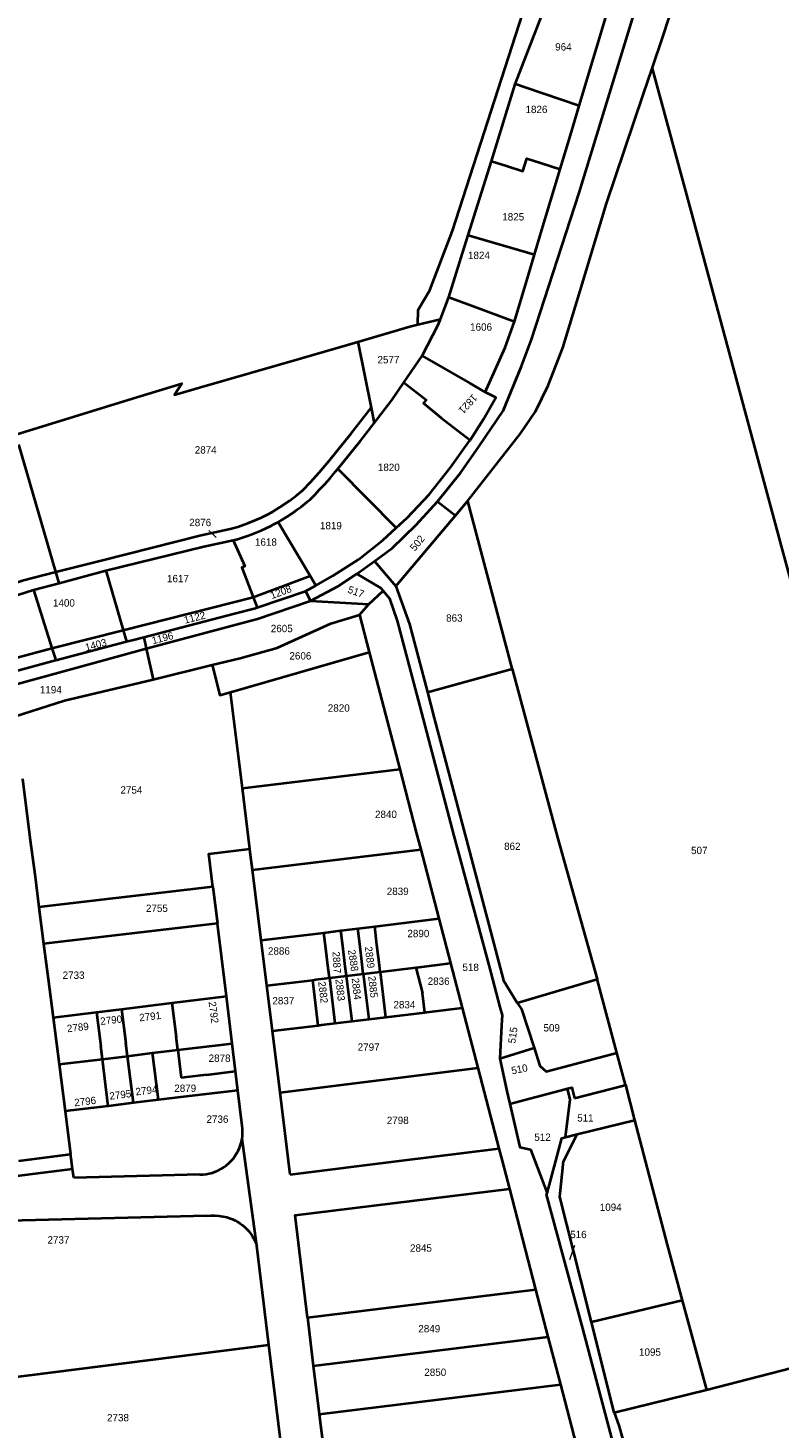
# Model space of a CAD drawing. Extents: x 99476 to 102828, y 406437 to 407931.
# Tile 36 of 48: x 101440 to 101695, y 406909 to 407385. Entities that reach past the tile are written whole.
import ezdxf
from ezdxf.enums import TextEntityAlignment as Align

# ---------------------------------------------------------------- set-up
doc = ezdxf.new("R2010")
doc.units = 0
doc.header["$MEASUREMENT"] = 0
for name, color, linetype, lineweight in [('BK_aanpijling', 10, 'Continuous', 0), ('BK_perceelnr', 10, 'Continuous', 13), ('BK_perceelnummer onder hoek', 10, 'Continuous', 13), ('BK_perceelsgrens', 10, 'Continuous', 40), ('BK_sectiegrens', 10, 'Continuous', 40)]:
    doc.layers.add(name, color=color, linetype=linetype, lineweight=lineweight)
doc.styles.add('Style-WORKING', font='WORKING.shx')

msp = doc.modelspace()

# ---------------------------------------------------------------- linework, layer by layer
at = {"layer": 'BK_aanpijling', "linetype": 'Continuous', "lineweight": 0}
for p, q in [((101501.589162, 407214.021808), (101504.075, 407211.705)), ((101625.764926, 406971.249854), (101624.085, 406966.465))]:
    msp.add_line(p, q, dxfattribs=at)
at = {"layer": 'BK_perceelsgrens', "linetype": 'Continuous', "lineweight": 40}
for p, q in [((101605.634, 407365.6), (101619.747, 407402.03)), ((101597.535, 407339.391), (101605.634, 407365.6)), ((101589.675, 407314.261), (101597.535, 407339.391)), ((101614.247, 407338.823), (101620.898, 407336.649)), ((101588.341, 407309.995), (101589.675, 407314.261)), ((101589.675, 407314.261), (101612.217, 407307.73)), ((101583.14, 407293.23), (101588.341, 407309.995)), ((101580.266, 407285.816), (101583.14, 407293.23)), ((101572.605, 407283.921), (101580.266, 407285.816)), ((101552.141, 407278.108), (101556.661, 407255.624)), ((101567.82, 407264.27), (101574.04, 407273.3)), ((101556.661, 407255.624), (101557.707, 407250.419)), ((101449.676, 407199.975), (101437.033, 407243.236)), ((101545.45, 407235), (101565.251, 407214.941)), ((101579.194, 407223.85), (101585.307, 407219.142)), ((101585.307, 407219.142), (101589.4, 407224.014)), ((101525.088, 407216.886), (101536.04, 407198.58)), ((101565.086, 407195.076), (101585.307, 407219.142)), ((101551.797, 407199.298), (101557.825, 407203.57)), ((101557.825, 407203.57), (101565.086, 407195.076)), ((101450.78, 407196.2), (101449.676, 407199.975)), ((101450.78, 407196.2), (101466.61, 407200.39)), ((101466.61, 407200.39), (101472.55, 407180.16)), ((101516.7, 407191.39), (101536.04, 407198.58)), ((101536.04, 407198.58), (101537.948, 407195.391)), ((101397.13, 407179.4), (101442.09, 407193.9)), ((101442.09, 407193.9), (101450.78, 407196.2)), ((101442.09, 407193.9), (101448.33, 407174.08)), ((101555.895, 407189.021), (101560.8, 407193.496)), ((101516.7, 407191.39), (101518.044, 407187.904)), ((101448.33, 407174.08), (101472.55, 407180.16)), ((101472.55, 407180.16), (101473.677, 407176.32)), ((101402.8, 407161.84), (101448.33, 407174.08)), ((101448.33, 407174.08), (101449.619, 407169.986)), ((101449.619, 407169.986), (101473.677, 407176.32)), ((101479.494, 407177.845), (101480.36, 407173.95)), ((101480.36, 407173.95), (101482.69, 407163.47)), ((101508.996, 407159.125), (101556.064, 407172.718)), ((101482.69, 407163.47), (101502.713, 407168.376)), ((101575.812, 407159.16), (101604.555, 407167.032)), ((101512.991, 407126.492), (101508.996, 407159.125)), ((101512.991, 407126.492), (101566.431, 407133.018)), ((101515.506, 407105.943), (101512.991, 407126.492)), ((101515.667, 407104.656), (101515.506, 407105.943)), ((101516.404, 407098.779), (101515.667, 407104.656)), ((101516.404, 407098.779), (101573.552, 407105.749)), ((101519.398, 407074.889), (101516.404, 407098.779)), ((101503.001, 407093.016), (101443.902, 407086.096)), ((101503.001, 407093.016), (101504.518, 407080.609)), ((101443.902, 407086.096), (101445.495, 407073.699)), ((101504.518, 407080.609), (101445.495, 407073.699)), ((101546.438, 407078.191), (101552.175, 407078.892)), ((101552.175, 407078.892), (101557.913, 407079.593)), ((101557.913, 407079.593), (101579.687, 407082.252)), ((101519.398, 407074.889), (101540.69, 407077.489)), ((101521.326, 407059.51), (101519.398, 407074.889)), ((101540.69, 407077.489), (101546.438, 407078.191)), ((101554.127, 407063.515), (101559.775, 407064.206)), ((101559.775, 407064.206), (101559.851, 407064.215)), ((101559.851, 407064.215), (101571.857, 407065.681)), ((101561.73, 407048.829), (101559.851, 407064.215)), ((101571.857, 407065.681), (101573.047, 407065.826)), ((101571.857, 407065.681), (101574.136, 407056.912)), ((101573.047, 407065.826), (101583.638, 407067.12)), ((101521.326, 407059.51), (101536.904, 407061.413)), ((101523.254, 407044.13), (101521.326, 407059.51)), ((101536.904, 407061.413), (101537.906, 407061.535)), ((101538.768, 407046.024), (101536.904, 407061.413)), ((101537.906, 407061.535), (101542.554, 407062.102)), ((101542.554, 407062.102), (101542.633, 407062.112)), ((101542.633, 407062.112), (101548.301, 407062.803)), ((101544.496, 407046.724), (101542.633, 407062.112)), ((101548.301, 407062.803), (101548.38, 407062.813)), ((101548.38, 407062.813), (101554.038, 407063.504)), ((101550.243, 407047.426), (101548.38, 407062.813)), ((101554.038, 407063.504), (101554.127, 407063.515)), ((101555.991, 407048.128), (101554.127, 407063.515)), ((101606.321, 407053.649), (101633.412, 407061.717)), ((101640.119, 407036.68), (101633.412, 407061.717)), ((101489.063, 407053.634), (101507.541, 407055.888)), ((101509.494, 407039.916), (101507.541, 407055.888)), ((101574.926, 407050.441), (101574.136, 407056.912)), ((101448.706, 407048.711), (101463.464, 407050.511)), ((101463.464, 407050.511), (101471.997, 407051.552)), ((101463.464, 407050.511), (101464.911, 407038.925)), ((101471.997, 407051.552), (101489.063, 407053.634)), ((101471.997, 407051.552), (101473.441, 407039.99)), ((101489.063, 407053.634), (101490.501, 407042.122)), ((101561.73, 407048.829), (101574.926, 407050.441)), ((101574.926, 407050.441), (101575.589, 407050.522)), ((101575.589, 407050.522), (101587.59, 407051.988)), ((101448.706, 407048.711), (101450.752, 407032.791)), ((101523.254, 407044.13), (101538.768, 407046.024)), ((101538.768, 407046.024), (101539.805, 407046.151)), ((101539.805, 407046.151), (101544.496, 407046.724)), ((101544.496, 407046.724), (101550.243, 407047.426)), ((101550.243, 407047.426), (101555.991, 407048.128)), ((101555.991, 407048.128), (101561.73, 407048.829)), ((101491.051, 407037.678), (101490.501, 407042.122)), ((101525.794, 407023.27), (101523.254, 407044.13)), ((101465.453, 407034.573), (101464.911, 407038.925)), ((101465.453, 407034.573), (101473.986, 407035.608)), ((101473.986, 407035.608), (101473.441, 407039.99)), ((101473.986, 407035.608), (101482.518, 407036.643)), ((101475.968, 407019.667), (101473.986, 407035.608)), ((101482.518, 407036.643), (101491.051, 407037.678)), ((101484.497, 407020.695), (101482.518, 407036.643)), ((101491.051, 407037.678), (101509.494, 407039.916)), ((101491.051, 407037.678), (101492.223, 407028.21)), ((101510.644, 407030.51), (101509.494, 407039.916)), ((101600.354, 407034.73), (101612.014, 407038.404)), ((101643.034, 407025.797), (101640.119, 407036.68)), ((101450.752, 407032.791), (101465.453, 407034.573)), ((101450.752, 407032.791), (101452.798, 407016.872)), ((101467.439, 407018.638), (101465.453, 407034.573)), ((101525.794, 407023.27), (101592.928, 407031.547)), ((101493.196, 407028.331), (101492.223, 407028.21)), ((101500.779, 407029.278), (101493.196, 407028.331)), ((101500.779, 407029.278), (101510.644, 407030.51)), ((101511.447, 407023.945), (101510.644, 407030.51)), ((101493.026, 407021.724), (101484.497, 407020.695)), ((101511.447, 407023.945), (101493.026, 407021.724)), ((101512.938, 407011.913), (101511.447, 407023.945)), ((101528.626, 407000), (101525.794, 407023.27)), ((101643.034, 407025.797), (101646.119, 407013.859)), ((101467.439, 407018.638), (101452.798, 407016.872)), ((101452.798, 407016.872), (101454.672, 407002.293)), ((101475.968, 407019.667), (101467.439, 407018.638)), ((101484.497, 407020.695), (101475.968, 407019.667)), ((101626.708, 407009.054), (101646.119, 407013.859)), ((101646.119, 407013.859), (101649.733, 407000)), ((101513.9, 407000), (101512.867, 407007.513)), ((101622.113, 407000), (101626.708, 407009.054)), ((101622.734, 407008.041), (101626.708, 407009.054)), ((101437.135, 407000), (101454.672, 407002.293)), ((101454.969, 407000), (101454.672, 407002.293)), ((101566.175, 407000), (101600.073, 407004.183)), ((101455.329, 406997.225), (101454.969, 407000)), ((101517.864, 406971.156), (101513.9, 407000)), ((101529.182, 406995.435), (101528.626, 407000)), ((101529.182, 406995.435), (101566.175, 407000)), ((101612.267, 407000), (101616.432, 406989.102)), ((101616.432, 406989.102), (101619.379, 407000)), ((101455.714, 406994.249), (101455.329, 406997.225)), ((101498.571, 406995.357), (101455.714, 406994.249)), ((101500.865, 406981.412), (101429.121, 406979.557)), ((101535.103, 406946.793), (101612.563, 406956.35)), ((101662.279, 406952.653), (101631.517, 406945.294)), ((101662.279, 406952.653), (101670.521, 406922.279)), ((101535.103, 406946.793), (101537.068, 406930.436)), ((101639.265, 406914.605), (101631.517, 406945.294)), ((101432.665, 406926.193), (101521.992, 406937.615)), ((101526.924, 406897.216), (101521.992, 406937.615)), ((101537.068, 406930.436), (101616.729, 406940.289)), ((101670.521, 406922.279), (101723.867, 406935.995)), ((101537.068, 406930.436), (101539.09, 406914.034)), ((101539.09, 406914.034), (101620.975, 406924.137)), ((101639.265, 406914.605), (101670.521, 406922.279)), ((101539.09, 406914.034), (101542.473, 406886.239))]:
    msp.add_line(p, q, dxfattribs=at)
at = {"layer": 'BK_perceelsgrens', "linetype": 'Continuous', "lineweight": 40, "flags": 128}
for points in [[(101572.605, 407283.921), (101572.688, 407288.993), (101576.58, 407295.67), (101584.363, 407315.8), (101615.332, 407411.896), (101642.08, 407496.719), (101634.398, 407500)], [(101579.194, 407223.85), (101587.15, 407233.73), (101593.436, 407242.686), (101601.498, 407254.61), (101607.775, 407269.772), (101611.158, 407278.85), (101617.065, 407297.023), (101627.335, 407328.712), (101639.338, 407367.86), (101648.451, 407397.822), (101663.458, 407448.631), (101665.63, 407456.69), (101673.609, 407480.949), (101679.612, 407500)], [(101652.103, 407370.898), (101655.723, 407381.57), (101657.795, 407387.834), (101665.257, 407411.094), (101673.368, 407437.183)], [(101589.4, 407224.014), (101607.388, 407246.935), (101612.489, 407254.428), (101616.859, 407263.289), (101621.834, 407276.066), (101627.73, 407295.362), (101636.606, 407325.031), (101649.06, 407361.926), (101652.103, 407370.898)], [(101652.103, 407370.898), (101665.284, 407322.588), (101696.317, 407207.428), (101711.46, 407151.869), (101726.2, 407097.606), (101740.675, 407043.314), (101752.262, 407000)], [(101627.358, 407358.171), (101608.993, 407364.451), (101606.051, 407365.457), (101605.634, 407365.6)], [(101597.535, 407339.391), (101602.634, 407337.817), (101608.213, 407336.074), (101609.536, 407340.308), (101614.247, 407338.823)], [(101583.14, 407293.23), (101591.669, 407290.058), (101605.356, 407284.968)], [(101552.141, 407278.108), (101569.85, 407283.24), (101572.605, 407283.921)], [(101574.04, 407273.3), (101579.5, 407283.84), (101580.266, 407285.816)], [(101436.052, 407246.592), (101475.69, 407258.81), (101492.4, 407263.94), (101489.9, 407260.12), (101498.47, 407262.6), (101533.03, 407272.57), (101552.141, 407278.108)], [(101574.04, 407273.3), (101590.174, 407264.045), (101595.43, 407261.03)], [(101557.707, 407250.419), (101563.69, 407258.23), (101567.82, 407264.27)], [(101567.82, 407264.27), (101575.434, 407258.377), (101574.51, 407257.26), (101580.526, 407252.33), (101590.331, 407244.736)], [(101449.676, 407199.975), (101465.037, 407203.883), (101498.938, 407212.434), (101508.864, 407214.628), (101511.409, 407215.287), (101514.861, 407216.502), (101517.299, 407217.48), (101519.438, 407218.467), (101521.476, 407219.494), (101523.208, 407220.416), (101525.754, 407221.938), (101528.975, 407224.101), (101531.471, 407226.021), (101533.361, 407227.627), (101536.254, 407230.55), (101539.108, 407233.718), (101542.384, 407237.568), (101549.975, 407246.902), (101556.661, 407255.624)], [(101545.45, 407235), (101553.15, 407244.47), (101557.707, 407250.419)], [(101525.088, 407216.886), (101526.566, 407217.753), (101528.072, 407218.655), (101530.312, 407220.16), (101531.594, 407221.1), (101532.94, 407222.102), (101534.209, 407223.091), (101535.093, 407223.853), (101535.95, 407224.58), (101537.561, 407226.184), (101539.111, 407227.79), (101540.157, 407228.907), (101540.955, 407229.783), (101542.791, 407231.834), (101544.659, 407234.049), (101545.45, 407235)], [(101557.825, 407203.57), (101563.89, 407208.007), (101571.939, 407215.97), (101579.194, 407223.85)], [(101589.4, 407224.014), (101604.518, 407167.168), (101604.555, 407167.032)], [(101509.85, 407210.75), (101511.361, 407211.131), (101514.706, 407212.176), (101515.999, 407212.672), (101519.355, 407214.003), (101521.05, 407214.764), (101522.768, 407215.659), (101524.165, 407216.354), (101525.088, 407216.886)], [(101466.61, 407200.39), (101499.89, 407208.55), (101509.85, 407210.75)], [(101509.85, 407210.75), (101513.84, 407201.86), (101512.83, 407201.43), (101516.7, 407191.39)], [(101284.528, 407155.737), (101303.525, 407158.245), (101320.848, 407159.882), (101351.513, 407167.508), (101438.617, 407197.161), (101449.676, 407199.975)], [(101536.117, 407190.141), (101545.541, 407195.161), (101551.797, 407199.298)], [(101551.797, 407199.298), (101559.892, 407194.583), (101560.8, 407193.496)], [(101518.044, 407187.904), (101526.408, 407190.765), (101534.425, 407193.433)], [(101560.8, 407193.496), (101562.892, 407190.992), (101565.514, 407183.348), (101572.674, 407156.435), (101584.836, 407110.409), (101596.677, 407066.436), (101600.422, 407052.168), (101601.15, 407049.505), (101600.959, 407045.955), (101600.354, 407034.73)], [(101565.086, 407195.076), (101569.751, 407182.242), (101575.812, 407159.16)], [(101472.55, 407180.16), (101502.43, 407187.79), (101516.7, 407191.39)], [(101479.494, 407177.845), (101510.299, 407185.895), (101517.434, 407187.695), (101518.044, 407187.904)], [(101480.36, 407173.95), (101518.17, 407184), (101536.117, 407190.141)], [(101502.713, 407168.376), (101512.24, 407170.71), (101524.76, 407174.14), (101543, 407182.45), (101552.747, 407185.421)], [(101403.42, 407152.96), (101450.71, 407165.84), (101480.36, 407173.95)], [(101473.677, 407176.32), (101476.469, 407177.055), (101479.494, 407177.845)], [(101404.144, 407157.679), (101449.519, 407169.96), (101449.619, 407169.986)], [(101502.713, 407168.376), (101505.332, 407158.067), (101508.996, 407159.125)], [(101604.555, 407167.032), (101619.957, 407109.821), (101633.412, 407061.717)], [(101435.573, 407150.894), (101452.64, 407156.32), (101482.69, 407163.47)], [(101575.812, 407159.16), (101578.133, 407150.32), (101590.112, 407105.024), (101601.659, 407061.288), (101606.321, 407053.649)], [(101438.298, 407129.701), (101440.867, 407109.713), (101442.46, 407097.316), (101443.902, 407086.096)], [(101503.001, 407093.016), (101501.627, 407104.244), (101515.506, 407105.943)], [(101507.541, 407055.888), (101505.975, 407068.698), (101504.518, 407080.609)], [(101554.038, 407063.504), (101553.532, 407067.686), (101552.931, 407072.65), (101552.175, 407078.892)], [(101559.775, 407064.206), (101559.51, 407066.396), (101558.669, 407073.345), (101557.913, 407079.593)], [(101445.495, 407073.699), (101447.024, 407061.797), (101448.706, 407048.711)], [(101542.554, 407062.102), (101542.046, 407066.295), (101541.445, 407071.258), (101540.69, 407077.489)], [(101548.301, 407062.803), (101547.914, 407065.998), (101547.193, 407071.955), (101546.438, 407078.191)], [(101606.321, 407053.649), (101607.735, 407051.465), (101612.014, 407038.404)], [(101612.014, 407038.404), (101614.025, 407032.265), (101616.139, 407030.365), (101640.119, 407036.68)], [(101600.354, 407034.73), (101602.765, 407023.684), (101603.826, 407019.397)], [(101603.826, 407019.397), (101608.41, 407020.61), (101620.869, 407023.932), (101623.351, 407024.573)], [(101622.734, 407008.041), (101624.3, 407020.89), (101623.351, 407024.573)], [(101623.351, 407024.573), (101624.89, 407024.97), (101625.763, 407021.324)], [(101625.763, 407021.324), (101642.034, 407025.531), (101643.034, 407025.797)], [(101603.826, 407019.397), (101607.173, 407004.663), (101610.79, 407003.866), (101612.267, 407000)], [(101512.867, 407007.513), (101512.988, 407008.388), (101513.055, 407009.269), (101513.069, 407010.152), (101513.03, 407011.035), (101512.938, 407011.913)], [(101509.152, 407000), (101509.805, 407000.746), (101510.45, 407001.603), (101511.031, 407002.505), (101511.544, 407003.447), (101511.986, 407004.424), (101512.355, 407005.431), (101512.649, 407006.463), (101512.867, 407007.513)], [(101619.379, 407000), (101621.465, 407007.717), (101622.734, 407008.041)], [(101498.571, 406995.357), (101499.643, 406995.403), (101500.708, 406995.528), (101501.761, 406995.73), (101502.797, 406996.009), (101503.809, 406996.364), (101504.792, 406996.792), (101505.742, 406997.291), (101506.652, 406997.859), (101507.518, 406998.492), (101508.335, 406999.186), (101509.099, 406999.939), (101509.152, 407000)], [(101631.517, 406945.294), (101627.907, 406959.592), (101620.773, 406987.792), (101622.07, 406999.915), (101622.113, 407000)], [(101649.733, 407000), (101657.166, 406971.497), (101662.279, 406952.653)], [(101455.329, 406997.225), (101425.469, 406993.466), (101386.636, 406988.577), (101386.728, 406988.091), (101364.425, 406985.227)], [(101535.103, 406946.793), (101530.874, 406981.537), (101603.642, 406990.516)], [(101654.794, 406844.783), (101642.55, 406890.442), (101628.57, 406943.073), (101616.298, 406988.605), (101616.432, 406989.102)], [(101500.865, 406981.412), (101502.239, 406981.449), (101503.614, 406981.414), (101504.985, 406981.309), (101506.348, 406981.134), (101507.701, 406980.888)], [(101507.701, 406980.888), (101508.658, 406980.591), (101509.593, 406980.227), (101510.5, 406979.8), (101511.374, 406979.31), (101512.213, 406978.76), (101513.011, 406978.154), (101513.765, 406977.493), (101514.471, 406976.781)], [(101514.471, 406976.781), (101515.127, 406976.096), (101515.731, 406975.364), (101516.279, 406974.59), (101516.769, 406973.777), (101517.198, 406972.931), (101517.564, 406972.056), (101517.864, 406971.156)], [(101521.992, 406937.615), (101518.916, 406962.808), (101517.864, 406971.156)], [(101639.265, 406914.605), (101640.85, 406910.23), (101642.24, 406904.93), (101658.023, 406849.527)]]:
    msp.add_lwpolyline(points, dxfattribs=at)
at = {"layer": 'BK_sectiegrens', "linetype": 'Continuous', "lineweight": 40}
for p, q in [((101534.425, 407193.433), (101537.948, 407195.391)), ((101534.425, 407193.433), (101536.117, 407190.141)), ((101536.117, 407190.141), (101555.895, 407189.021)), ((101552.747, 407185.421), (101555.895, 407189.021)), ((101552.747, 407185.421), (101556.064, 407172.718)), ((101556.064, 407172.718), (101566.431, 407133.018)), ((101566.431, 407133.018), (101572.039, 407111.542)), ((101572.039, 407111.542), (101573.552, 407105.749)), ((101573.552, 407105.749), (101579.687, 407082.252)), ((101579.687, 407082.252), (101583.638, 407067.12)), ((101583.638, 407067.12), (101587.59, 407051.988)), ((101587.59, 407051.988), (101592.928, 407031.547)), ((101592.928, 407031.547), (101600.073, 407004.183)), ((101600.073, 407004.183), (101601.165, 407000)), ((101601.165, 407000), (101603.642, 406990.516)), ((101603.642, 406990.516), (101612.563, 406956.35)), ((101612.563, 406956.35), (101616.729, 406940.289)), ((101616.729, 406940.289), (101620.975, 406924.137)), ((101620.975, 406924.137), (101628.112, 406896.805))]:
    msp.add_line(p, q, dxfattribs=at)
at = {"layer": 'BK_sectiegrens', "linetype": 'Continuous', "lineweight": 40, "flags": 128}
for points in [[(101627.358, 407358.171), (101637.43, 407391.726), (101638.801, 407396.249)], [(101620.898, 407336.649), (101624.376, 407348.238), (101627.358, 407358.171)], [(101612.217, 407307.73), (101614.375, 407314.917), (101620.898, 407336.649)], [(101605.356, 407284.968), (101609.211, 407297.715), (101612.217, 407307.73)], [(101595.43, 407261.03), (101602.221, 407276.191), (101605.356, 407284.968)], [(101590.331, 407244.736), (101594.834, 407251.791), (101599.075, 407259.219), (101595.43, 407261.03)], [(101565.251, 407214.941), (101568.946, 407218.373), (101576.365, 407226.235), (101583.678, 407235.373), (101590.136, 407244.43), (101590.331, 407244.736)], [(101537.948, 407195.391), (101543.693, 407198.583), (101552.471, 407204.221), (101560.679, 407210.693), (101565.251, 407214.941)]]:
    msp.add_lwpolyline(points, dxfattribs=at)

# ---------------------------------------------------------------- texts
at = {"layer": 'BK_perceelnr', "linetype": 'Continuous', "lineweight": 13, "style": 'Style-WORKING'}
for s, p in [('964', (101621.98639, 407378.221)), ('1826', (101612.835847, 407356.978)), ('1825', (101604.951847, 407320.52)), ('1824', (101593.311847, 407307.457)), ('1606', (101594.03639, 407283.105)), ('2577', (101562.589613, 407272.012)), ('2874', (101500.529695, 407241.39)), ('1820', (101562.712929, 407235.475)), ('2876', (101498.662695, 407216.749)), ('1819', (101543.041695, 407215.686)), ('1618', (101520.97439, 407210.106)), ('1617', (101491.117308, 407197.704)), ('1400', (101452.396624, 407189.441)), ('863', (101584.947695, 407184.321)), ('2605', (101526.359542, 407180.758)), ('2606', (101532.684542, 407171.473)), ('1194', (101447.94039, 407159.969)), ('2820', (101545.712082, 407153.761)), ('2754', (101475.312695, 407125.946)), ('2840', (101561.733929, 407117.669)), ('862', (101604.641695, 407106.819)), ('507', (101668.119766, 407105.412)), ('2839', (101565.729, 407091.528)), ('2755', (101483.966695, 407085.769)), ('2890', (101572.742777, 407077.207)), ('2886', (101525.388, 407071.272)), ('2733', (101455.675695, 407063.057)), ('518', (101590.487847, 407065.732)), ('2836', (101579.623, 407061.014)), ('2837', (101526.901918, 407054.392)), ('2834', (101568.002, 407053.052)), ('509', (101618.014847, 407045.188)), ('2878', (101505.240695, 407034.872)), ('2797', (101555.864308, 407038.655)), ('2879', (101493.583695, 407024.671)), ('2736', (101504.526695, 407014.177)), ('2798', (101565.75039, 407013.788)), ('511', (101629.461847, 407014.597)), ('512', (101614.900847, 407008.044)), ('1094', (101638.05039, 406984.283)), ('2737', (101450.538613, 406973.192)), ('516', (101627.089847, 406975.024)), ('2845', (101573.620847, 406970.422)), ('2849', (101576.445847, 406943.044)), ('1095', (101651.37839, 406935.11)), ('2850', (101578.476082, 406928.251)), ('2738', (101470.748695, 406912.845))]:
    msp.add_text(s, height=2.5, dxfattribs=at).set_placement(p, align=Align.MIDDLE_CENTER)
at = {"layer": 'BK_perceelnummer onder hoek', "linetype": 'Continuous', "lineweight": 13, "style": 'Style-WORKING'}
for s, rotation, p in [('1821', 227.374221, (101589.572103, 407256.931112)), ('502', 50.722689, (101572.376903, 407209.755882)), ('1208', 20.253252, (101526.064714, 407193.164894)), ('517', 340.261453, (101551.587192, 407193.224702)), ('1122', 14.245606, (101496.784704, 407184.474925)), ('1196', 14.245606, (101485.874408, 407177.52485)), ('1403', 14.801998, (101463.214557, 407175.214883)), ('2887', 273.211626, (101545.024556, 407067.378097)), ('2888', 278.845559, (101550.635, 407068.036)), ('2889', 277.110827, (101556.246, 407069.114)), ('2882', 276.955711, (101540.398, 407057.22)), ('2883', 276.365471, (101546.219, 407058.025)), ('2884', 276.321363, (101551.739, 407058.412)), ('2885', 276.503642, (101557.356, 407059.09)), ('2791', 6.760353, (101481.642394, 407049.042928)), ('2792', 277.647284, (101503.225919, 407050.428605)), ('2789', 6.676289, (101457.118697, 407045.333965)), ('2790', 6.531262, (101468.44254, 407047.805802)), ('515', 82.489111, (101604.78998, 407042.673849)), ('510', 11.489895, (101607.061131, 407031.138994)), ('2796', 6.810757, (101459.591394, 407020.191928)), ('2795', 7.053486, (101471.543394, 407022.457925)), ('2794', 6.895576, (101480.405394, 407023.900927))]:
    msp.add_text(s, height=2.5, rotation=rotation, dxfattribs=at).set_placement(p, align=Align.MIDDLE_CENTER)

doc.saveas('drawing.dxf')
